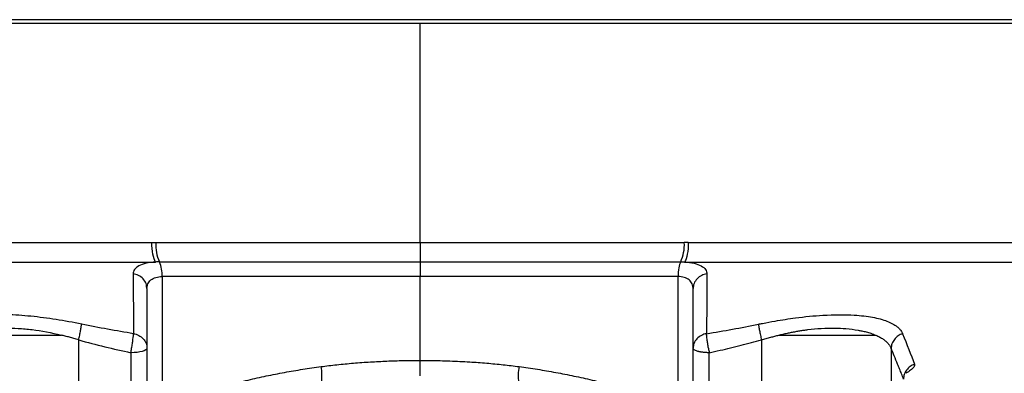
# Model space of a CAD drawing. Header units: millimetres. Extents: x 19 to 819, y 19 to 629.
# Tile 56 of 73: x 604 to 669, y 239 to 262. Entities that reach past the tile are written whole.
import ezdxf

# ---------------------------------------------------------------- set-up
doc = ezdxf.new("R2010")
doc.units = ezdxf.units.MM
doc.header["$LTSCALE"] = 3
doc.layers.add('DIMENSIONS', color=140, linetype='Continuous', lineweight=25)
doc.styles.add('SLDTEXTSTYLE0', font='TXT', dxfattribs={"width": 0.7})
doc.dimstyles.new('SLDDIMSTYLE8', dxfattribs={"dimtxt": 6.474023, "dimasz": 9.906, "dimexe": 0, "dimexo": 0.0625, "dimgap": 1.618506, "dimtad": 0, "dimtih": 1, "dimtoh": 1, "dimlfac": 1.333333, "dimrnd": 1e-09, "dimzin": 12, "dimdsep": 46, "dimtxsty": 'SLDTEXTSTYLE0', "dimsah": 1, "dimcen": 0.09, "dimadec": 0, "dimazin": 3, "dimtfac": 1, "dimtmove": 0, "dimatfit": 0, "dimfxl": 0, "dimfrac": 2, "dimtolj": 1, "dimtzin": 12, "dimarcsym": 0})

# ---------------------------------------------------------------- blocks, each defined once
blk = doc.blocks.new('_D_12')
at = {"layer": 'DIMENSIONS'}
for p, q in [((718.221, 222.763), (718.221, 241.813)), ((655.987, 222.763), (727.746, 222.763)), ((708.602, 191.886), (706.428, 191.886)), ((706.428, 191.886), (706.428, 181.597)), ((727.84, 191.886), (730.014, 191.886)), ((730.014, 191.886), (730.014, 181.597)), ((706.428, 181.597), (708.602, 181.597)), ((730.014, 181.597), (727.84, 181.597)), ((655.987, 163.863), (727.746, 163.863)), ((718.221, 163.863), (718.221, 144.813))]:
    blk.add_line(p, q, dxfattribs=at)
for points in [[(718.221, 222.763), (719.745, 232.669), (716.697, 232.669)], [(718.221, 163.863), (716.697, 153.957), (719.745, 153.957)]]:
    blk.add_solid(points, dxfattribs=at)
at = {"layer": 'DIMENSIONS', "char_height": 6.35, "attachment_point": 1, "style": 'SLDTEXTSTYLE0'}
for s, insert in [('78.5', (708.602, 201.521)), ('3.09', (708.602, 189.783))]:
    blk.add_mtext(s, dxfattribs=dict(at, insert=insert))

msp = doc.modelspace()

# ---------------------------------------------------------------- linework, layer by layer
for p, q in [((689.727723, 262.270471), (570.727723, 262.270471)), ((630.22382, 247.519465), (630.22382, 262.021304)), ((570.725121, 247.519522), (612.485324, 247.519522)), ((612.746996, 247.519465), (630.22382, 247.519465)), ((630.22382, 247.519465), (647.700644, 247.519465)), ((647.962316, 247.519522), (689.722519, 247.519522)), ((612.984794, 246.239496), (630.22382, 246.239496)), ((630.22382, 246.239496), (647.462846, 246.239496)), ((630.223861, 245.279519), (613.163142, 245.279519)), ((613.163142, 245.279519), (613.163142, 237.237171)), ((630.223887, 239.728128), (630.223861, 245.279519)), ((612.162621, 244.485497), (612.132917, 244.641264)), ((612.147505, 244.643748), (612.177667, 244.640517)), ((612.162621, 244.485497), (612.185807, 244.59536)), ((612.162621, 244.485497), (612.162621, 237.528145)), ((648.285019, 244.485497), (648.254075, 244.632122)), ((648.272, 244.633409), (648.298558, 244.635063)), ((648.285019, 237.528145), (648.285019, 244.485497)), ((607.648095, 237.209399), (607.648095, 241.078246)), ((611.100121, 240.236228), (611.100121, 237.208927)), ((649.347519, 237.208927), (649.347519, 240.236228))]:
    msp.add_line(p, q)
at = {"flags": 128}
for points in [[(652.799545, 241.078246), (652.799545, 240.331488), (652.799545, 239.619477), (652.799545, 238.965449), (652.799545, 238.390749), (652.799545, 237.914132), (652.799545, 237.551153), (652.799545, 237.313658), (652.799545, 237.209399)], [(661.377956, 240.519254), (661.377956, 238.946945), (661.377956, 237.422474), (661.377956, 235.975614), (661.377956, 234.634624), (661.377956, 233.425698), (661.377956, 232.372446), (661.377956, 231.495439), (661.377956, 230.811808), (661.377956, 230.334905), (661.377955, 230.074049)]]:
    msp.add_lwpolyline(points, dxfattribs=at)
for centre, radius, start, end in [((615.513945, 247.371445), 2.770905, 176.93783886, 204.11143124), ((644.933695, 247.371445), 2.770905, 335.88856876, 3.06216114), ((611.08793, 245.390534), 2.078179, 356.93783886, 24.11143124), ((620.61596, 238.700835), 3.120773, 352.09854983, 11.3590591), ((639.831676, 238.700834), 3.120769, 168.64094643, 187.90145845)]:
    msp.add_arc(centre, radius, start, end)
for points, knots in [([(630.22382, 262.021304), (626.329614, 262.021304), (622.435512, 262.021304), (614.79678, 262.021304), (611.052339, 262.021304), (603.856831, 262.021304), (600.405942, 262.021304), (593.930169, 262.021304), (590.905445, 262.021304), (585.39826, 262.021304), (582.915935, 262.021304), (578.588969, 262.021304), (576.744435, 262.021304), (573.763967, 262.021304), (572.628106, 262.021304), (571.108668, 262.021304), (570.725129, 262.021304), (570.725121, 262.021304)], [0, 0, 0, 0, 0.125, 0.125, 0.25, 0.25, 0.375, 0.375, 0.5, 0.5, 0.625, 0.625, 0.75, 0.75, 0.875, 0.875, 1, 1, 1, 1]), ([(689.722519, 262.021304), (689.722519, 262.021304), (689.338987, 262.021304), (687.819562, 262.021304), (686.683706, 262.021304), (683.703245, 262.021304), (681.858713, 262.021304), (677.53175, 262.021304), (675.049426, 262.021304), (669.542239, 262.021304), (666.517513, 262.021304), (660.041735, 262.021304), (656.590843, 262.021304), (649.395327, 262.021304), (645.650881, 262.021304), (638.012139, 262.021304), (634.118032, 262.021304), (630.22382, 262.021304)], [0, 0, 0, 0, 0.125, 0.125, 0.25, 0.25, 0.375, 0.375, 0.5, 0.5, 0.625, 0.625, 0.75, 0.75, 0.875, 0.875, 1, 1, 1, 1]), ([(612.72912, 246.235698), (612.65676, 246.348927), (612.594344, 246.532572), (612.508553, 246.984345), (612.485323, 247.251706), (612.485324, 247.519522)], [0, 0, 0, 0, 0.5, 0.5, 1, 1, 1, 1]), ([(630.22382, 247.519465), (630.223823, 247.253159), (630.223824, 246.987295), (630.223824, 246.537155), (630.223822, 246.353627), (630.22382, 246.239496)], [0, 0, 0, 0, 0.5, 0.5, 1, 1, 1, 1]), ([(647.962316, 247.519522), (647.962317, 247.251703), (647.939087, 246.984339), (647.853295, 246.532561), (647.790878, 246.348916), (647.718516, 246.235689)], [0, 0, 0, 0, 0.5, 0.5, 1, 1, 1, 1]), ([(571.542852, 246.235691), (571.542852, 246.235691), (571.789087, 246.235692), (572.767864, 246.235692), (573.500397, 246.235692), (575.433415, 246.235693), (576.633879, 246.235693), (579.472673, 246.235694), (581.110973, 246.235694), (584.78437, 246.235695), (586.819429, 246.235695), (591.235333, 246.235695), (593.616131, 246.235696), (598.663827, 246.235696), (601.330673, 246.235696), (606.88361, 246.235697), (609.769642, 246.235697), (612.72912, 246.235698)], [0, 0, 0, 0, 0.125, 0.125, 0.25, 0.25, 0.375, 0.375, 0.5, 0.5, 0.625, 0.625, 0.75, 0.75, 0.875, 0.875, 1, 1, 1, 1]), ([(612.72912, 246.235699), (612.501741, 246.223473), (612.289271, 246.194065), (611.918144, 246.105705), (611.759175, 246.046686), (611.503386, 245.905762), (611.407369, 245.824116), (611.279856, 245.64551), (611.249089, 245.549963), (611.249648, 245.448354)], [0, 0, 0, 0, 0.25, 0.25, 0.5, 0.5, 0.75, 0.75, 1, 1, 1, 1]), ([(612.984794, 246.239496), (612.941472, 246.239338), (612.855519, 246.239025), (612.771027, 246.236802), (612.72912, 246.235699)], [0, 0, 0, 0, 0.504020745, 1, 1, 1, 1]), ([(630.22382, 246.239496), (630.223829, 246.153897), (630.223837, 246.016251), (630.223851, 245.678646), (630.223856, 245.479248), (630.223861, 245.279519)], [0, 0, 0, 0, 0.5, 0.5, 1, 1, 1, 1]), ([(647.462846, 246.239496), (647.409829, 246.153897), (647.364172, 246.016251), (647.301435, 245.678646), (647.284459, 245.479248), (647.284451, 245.279518)], [0, 0, 0, 0, 0.5, 0.5, 1, 1, 1, 1]), ([(647.718516, 246.23569), (647.94589, 246.223464), (648.158356, 246.194058), (648.529475, 246.105701), (648.688442, 246.046683), (648.944229, 245.905764), (649.040247, 245.82412), (649.167763, 245.64552), (649.198537, 245.549976), (649.197978, 245.448368)], [0, 0, 0, 0, 0.25, 0.25, 0.5, 0.5, 0.75, 0.75, 1, 1, 1, 1]), ([(647.718516, 246.235689), (649.672684, 246.235689), (653.581019, 246.235689), (659.130638, 246.235689), (664.371777, 246.235689), (669.228192, 246.235689), (673.650494, 246.235689), (677.587969, 246.235689), (680.997416, 246.235689), (683.839283, 246.235689), (686.087209, 246.235689), (687.696259, 246.235689), (688.691237, 246.235689), (688.815601, 246.235689), (688.874799, 246.235689)], [0, 0, 0, 0, 0.083974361, 0.167948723, 0.251923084, 0.335897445, 0.419871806, 0.503846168, 0.587820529, 0.67179489, 0.755769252, 0.839743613, 0.923717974, 1, 1, 1, 1]), ([(664.358963, 234.78617), (665.817879, 235.468189), (668.616603, 236.776546), (672.54527, 238.617115), (675.938607, 240.208092), (678.707419, 241.507202), (680.687525, 242.436761), (682.021779, 243.063442), (682.948083, 243.49871), (683.886824, 243.933273), (685.04807, 244.466511), (686.463102, 245.11352), (687.799759, 245.725055), (688.604592, 246.099149), (688.879105, 246.226745)], [0, 0, 0, 0, 0.175350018, 0.336384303, 0.472434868, 0.583500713, 0.669581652, 0.710694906, 0.744372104, 0.780816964, 0.822138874, 0.886059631, 0.961137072, 1, 1, 1, 1]), ([(612.132917, 244.641264), (612.125038, 244.700016), (612.101207, 244.877722), (611.916527, 245.135412), (611.616939, 245.365753), (611.369386, 245.421426), (611.249648, 245.448354)], [0, 0, 0, 0, 0.143967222, 0.435451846, 0.726935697, 1, 1, 1, 1]), ([(612.185807, 244.59536), (612.194811, 244.663792), (612.217224, 244.834136), (612.403303, 245.059059), (612.723702, 245.242916), (613.021008, 245.26768), (613.163142, 245.279519)], [0, 0, 0, 0, 0.189715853, 0.472250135, 0.747697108, 1, 1, 1, 1]), ([(647.284617, 237.237171), (647.284531, 238.577562), (647.284628, 239.917953), (647.284593, 242.598736), (647.28444, 243.939127), (647.284661, 245.279518)], [0, 0, 0, 0, 0.5, 0.5, 1, 1, 1, 1]), ([(648.254075, 244.632122), (648.246252, 244.687882), (648.224165, 244.8453), (648.043568, 245.058824), (647.724107, 245.24298), (647.426664, 245.267699), (647.284451, 245.279518)], [0, 0, 0, 0, 0.160545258, 0.45324109, 0.73858356, 1, 1, 1, 1]), ([(649.197978, 245.448368), (649.083062, 245.433414), (648.963414, 245.399789), (648.737506, 245.290336), (648.631777, 245.214396), (648.458398, 245.031539), (648.391141, 244.925036), (648.30455, 244.704905), (648.285019, 244.591742), (648.285019, 244.485497)], [0, 0, 0, 0, 0.25, 0.25, 0.5, 0.5, 0.75, 0.75, 1, 1, 1, 1]), ([(607.84968, 242.121736), (607.28287, 242.237576), (606.710358, 242.34194), (605.583966, 242.518171), (605.030887, 242.590028), (603.947762, 242.696772), (603.414147, 242.731444), (602.415014, 242.758489), (601.944393, 242.751677), (601.282091, 242.710848), (601.068194, 242.692026), (600.664759, 242.644707), (600.47397, 242.616165), (599.933725, 242.516021), (599.615773, 242.429816), (598.793096, 242.112597), (598.452089, 241.837146), (598.31146, 241.492645)], [0, 0, 0, 0, 0.125, 0.125, 0.25, 0.25, 0.375, 0.375, 0.5, 0.5, 0.5625, 0.5625, 0.625, 0.625, 0.75, 0.75, 1, 1, 1, 1]), ([(652.597905, 242.121721), (652.691789, 242.140693), (653.059945, 242.215091), (653.881365, 242.367394), (655.23347, 242.577007), (657.060666, 242.757857), (658.807387, 242.765092), (660.196167, 242.602725), (660.994558, 242.384988), (661.490086, 242.158288), (661.728953, 242.000684), (661.889994, 241.858722), (662.008633, 241.726894), (662.089982, 241.598892), (662.126895, 241.514012), (662.13619, 241.492638)], [0, 0, 0, 0, 0.020843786, 0.081736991, 0.182044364, 0.32166363, 0.500223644, 0.625275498, 0.750151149, 0.812816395, 0.874956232, 0.900567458, 0.937168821, 0.984178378, 1, 1, 1, 1]), ([(600.080599, 241.39616), (600.407775, 241.535338), (600.797343, 241.646068), (601.477838, 241.766005), (601.72307, 241.798343), (602.235425, 241.844832), (602.502128, 241.8592), (603.057381, 241.868194), (603.34634, 241.862857), (603.946304, 241.829738), (604.256044, 241.802147), (605.196056, 241.685044), (605.842099, 241.56055), (606.501374, 241.39616)], [0, 0, 0, 0, 0.25, 0.25, 0.375, 0.375, 0.5, 0.5, 0.625, 0.625, 0.75, 0.75, 1, 1, 1, 1]), ([(607.648095, 241.078246), (607.668868, 241.18003), (607.690684, 241.288111), (607.733355, 241.502329), (607.754157, 241.608211), (607.791308, 241.800522), (607.807608, 241.886697), (607.833595, 242.027885), (607.843281, 242.08287), (607.84968, 242.121736)], [0, 0, 0, 0, 0.25, 0.25, 0.5, 0.5, 0.75, 0.75, 1, 1, 1, 1]), ([(652.597905, 242.121721), (652.604309, 242.082856), (652.613999, 242.02787), (652.639996, 241.886683), (652.6563, 241.800509), (652.69346, 241.608201), (652.714267, 241.502321), (652.756947, 241.288107), (652.778768, 241.180028), (652.799545, 241.078246)], [0, 0, 0, 0, 0.25, 0.25, 0.5, 0.5, 0.75, 0.75, 1, 1, 1, 1]), ([(653.946267, 241.39616), (654.041643, 241.419466), (654.231415, 241.465836), (654.51462, 241.528926), (654.794558, 241.586945), (655.071059, 241.63949), (655.343922, 241.686625), (655.612973, 241.728206), (656.088268, 241.792365), (656.790696, 241.85516), (657.634601, 241.874466), (658.456824, 241.831381), (659.035339, 241.759141), (659.462858, 241.67558), (659.747399, 241.607723), (660.062896, 241.516342), (660.260592, 241.438221), (660.367034, 241.39616)], [0, 0, 0, 0, 0.037151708, 0.073921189, 0.110328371, 0.146393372, 0.182136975, 0.217581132, 0.252749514, 0.37139117, 0.502534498, 0.614169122, 0.751792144, 0.79770147, 0.854205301, 0.921502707, 1, 1, 1, 1]), ([(600.080606, 241.39616), (600.413882, 241.39616), (600.812091, 241.39616), (601.729033, 241.39616), (602.252228, 241.39616), (603.924982, 241.39616), (605.188835, 241.39616), (606.501373, 241.39616)], [0, 0, 0, 0, 0.25, 0.25, 0.5, 0.5, 1, 1, 1, 1]), ([(607.648095, 241.078246), (607.542322, 241.109813), (607.337844, 241.17084), (607.040696, 241.254505), (606.764226, 241.329455), (606.586677, 241.374512), (606.501373, 241.39616)], [0, 0, 0, 0, 0.277591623, 0.536636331, 0.777372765, 1, 1, 1, 1]), ([(611.149684, 240.530256), (611.165888, 240.630445), (611.181936, 240.733958), (611.211464, 240.934244), (611.224911, 241.030815), (611.258645, 241.290723), (611.271667, 241.420076), (611.27548, 241.493069)], [0, 0, 0, 0, 0.25, 0.25, 0.5, 0.5, 1, 1, 1, 1]), ([(611.27548, 241.493069), (611.388329, 241.475715), (611.505137, 241.440102), (611.724815, 241.328299), (611.827194, 241.252029), (611.994906, 241.070011), (612.059886, 240.964648), (612.143655, 240.74712), (612.162621, 240.635385), (612.162621, 240.530256)], [0, 0, 0, 0, 0.25, 0.25, 0.5, 0.5, 0.75, 0.75, 1, 1, 1, 1]), ([(649.172163, 241.49311), (649.059314, 241.475752), (648.942506, 241.440137), (648.722827, 241.328327), (648.620448, 241.252054), (648.452734, 241.070029), (648.387754, 240.964662), (648.303985, 240.747127), (648.285019, 240.635388), (648.285019, 240.530256)], [0, 0, 0, 0, 0.25, 0.25, 0.5, 0.5, 0.75, 0.75, 1, 1, 1, 1]), ([(649.297956, 240.530256), (649.281751, 240.630454), (649.265702, 240.733977), (649.236173, 240.934281), (649.222725, 241.030859), (649.188992, 241.290781), (649.175973, 241.42013), (649.172163, 241.49311)], [0, 0, 0, 0, 0.25, 0.25, 0.5, 0.5, 1, 1, 1, 1]), ([(649.347519, 240.236228), (649.586024, 240.288763), (650.059356, 240.393022), (650.762142, 240.55735), (651.452577, 240.725952), (652.130709, 240.898608), (652.577797, 241.018688), (652.799545, 241.078246)], [0, 0, 0, 0, 0.206334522, 0.409486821, 0.609471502, 0.806303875, 1, 1, 1, 1]), ([(652.799545, 241.078246), (652.905318, 241.109813), (653.109796, 241.17084), (653.406944, 241.254505), (653.683414, 241.329455), (653.860962, 241.374512), (653.946267, 241.39616)], [0, 0, 0, 0, 0.277591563, 0.53663625, 0.777372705, 1, 1, 1, 1]), ([(653.946267, 241.39616), (655.258805, 241.39616), (656.522658, 241.39616), (658.195412, 241.39616), (658.718607, 241.39616), (659.635549, 241.39616), (660.033758, 241.39616), (660.367034, 241.39616)], [0, 0, 0, 0, 0.5, 0.5, 0.75, 0.75, 1, 1, 1, 1]), ([(660.367034, 241.39616), (660.412919, 241.376041), (660.504195, 241.336021), (660.629634, 241.272342), (660.745821, 241.206456), (660.852182, 241.138186), (660.949114, 241.067688), (661.036764, 240.995035), (661.115349, 240.920329), (661.185052, 240.843668), (661.246125, 240.765172), (661.298573, 240.684906), (661.343309, 240.603156), (661.36643, 240.547166), (661.377956, 240.519254)], [0, 0, 0, 0, 0.0876842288, 0.1744199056, 0.2602218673, 0.3451553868, 0.4292821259, 0.5126601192, 0.5953437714, 0.6773838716, 0.7588276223, 0.8397186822, 0.9200972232, 1, 1, 1, 1]), ([(662.13619, 241.492638), (662.036959, 241.461032), (661.937098, 241.413646), (661.752097, 241.287321), (661.667238, 241.208382), (661.527489, 241.02898), (661.472786, 240.928755), (661.399535, 240.723548), (661.380906, 240.618823), (661.377956, 240.519254)], [0, 0, 0, 0, 0.25, 0.25, 0.5, 0.5, 0.75, 0.75, 1, 1, 1, 1]), ([(612.162621, 240.530256), (612.162621, 240.452277), (612.050674, 240.377486), (611.65217, 240.267207), (611.381906, 240.236228), (611.100121, 240.236228)], [0, 0, 0, 0, 0.5, 0.5, 1, 1, 1, 1]), ([(649.347519, 240.236228), (649.311852, 240.236519), (649.242593, 240.237084), (649.142813, 240.241415), (649.050888, 240.247658), (648.967153, 240.255545), (648.89169, 240.264545), (648.824379, 240.274252), (648.764949, 240.284285), (648.713016, 240.294322), (648.668126, 240.304083), (648.629784, 240.313334), (648.545273, 240.335712), (648.445825, 240.370992), (648.350834, 240.423816), (648.308142, 240.464861), (648.291745, 240.49568), (648.287328, 240.509873), (648.285752, 240.518835), (648.285129, 240.52473), (648.285056, 240.528386), (648.285019, 240.530256)], [0, 0, 0, 0, 0.064137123, 0.124544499, 0.181221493, 0.234167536, 0.283382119, 0.328864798, 0.370615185, 0.408632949, 0.442917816, 0.473469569, 0.500288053, 0.653525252, 0.760028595, 0.883426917, 0.929370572, 0.961605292, 0.976224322, 0.987834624, 1, 1, 1, 1]), ([(662.200338, 238.490516), (662.155876, 238.604753), (662.069791, 238.82593), (661.938764, 239.155479), (661.779737, 239.54984), (661.595551, 239.999749), (661.447293, 240.353713), (661.377956, 240.519254)], [0, 0, 0, 0, 0.178013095, 0.344653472, 0.499925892, 0.766126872, 1, 1, 1, 1]), ([(623.675604, 239.315492), (623.849299, 239.337968), (624.199352, 239.383263), (624.730136, 239.443179), (625.270078, 239.497919), (625.819288, 239.546844), (626.3777, 239.590124), (627.113828, 239.638905), (628.028664, 239.684976), (629.122825, 239.71995), (629.855836, 239.725394), (630.223887, 239.728128)], [0, 0, 0, 0, 0.080337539, 0.161905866, 0.244717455, 0.328784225, 0.414117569, 0.500728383, 0.66578485, 0.832187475, 1, 1, 1, 1]), ([(630.22382, 238.703572), (630.223939, 238.732008), (630.224022, 238.778031), (630.224117, 238.906436), (630.224128, 238.988842), (630.2241, 239.179075), (630.224062, 239.286611), (630.223974, 239.507616), (630.223924, 239.620766), (630.223887, 239.728128)], [0, 0, 0, 0, 0.25, 0.25, 0.5, 0.5, 0.75, 0.75, 1, 1, 1, 1]), ([(630.223888, 239.728129), (630.445145, 239.726968), (630.88647, 239.724653), (631.54653, 239.711532), (632.202836, 239.691344), (632.855388, 239.663379), (633.665218, 239.619129), (634.620859, 239.550335), (635.710678, 239.44864), (636.421862, 239.359418), (636.772011, 239.31549)], [0, 0, 0, 0, 0.100887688, 0.201232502, 0.301060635, 0.400398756, 0.499273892, 0.671330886, 0.838181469, 1, 1, 1, 1]), ([(615.293067, 237.448421), (615.489414, 237.509623), (615.881474, 237.631832), (616.473159, 237.806106), (617.066158, 237.973364), (617.660736, 238.132987), (618.256741, 238.285138), (618.854131, 238.429775), (619.452834, 238.566909), (620.052785, 238.696536), (620.653919, 238.81866), (621.256172, 238.933268), (621.859467, 239.040409), (622.463779, 239.139901), (623.068886, 239.23242), (623.473475, 239.287817), (623.675604, 239.315492)], [0, 0, 0, 0, 0.072699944, 0.145165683, 0.217406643, 0.289432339, 0.361252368, 0.432876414, 0.504314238, 0.575575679, 0.646670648, 0.717609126, 0.788401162, 0.859056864, 0.929586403, 1, 1, 1, 1]), ([(636.772011, 239.31549), (636.975275, 239.287661), (637.381873, 239.231992), (637.989603, 239.139071), (638.595803, 239.03925), (639.200324, 238.931853), (639.803211, 238.81706), (640.404458, 238.694823), (641.004072, 238.565155), (641.602055, 238.428053), (642.198411, 238.28352), (642.793137, 238.131544), (643.386258, 237.972169), (643.977685, 237.805232), (644.567748, 237.631345), (644.958739, 237.50946), (645.154548, 237.44842)], [0, 0, 0, 0, 0.070808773, 0.141641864, 0.212517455, 0.283453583, 0.354468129, 0.42557881, 0.496803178, 0.568158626, 0.6396624, 0.711331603, 0.783183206, 0.855234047, 0.927500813, 1, 1, 1, 1]), ([(662.924609, 239.470785), (662.827515, 239.436919), (662.730464, 239.387587), (662.551775, 239.258451), (662.470399, 239.178657), (662.337318, 238.998537), (662.285779, 238.898437), (662.217917, 238.693877), (662.201517, 238.589657), (662.200338, 238.490516)], [0, 0, 0, 0, 0.25, 0.25, 0.5, 0.5, 0.75, 0.75, 1, 1, 1, 1]), ([(662.924609, 239.470785), (662.927114, 239.46256), (662.931405, 239.448473), (662.932238, 239.425689), (662.92986, 239.398681), (662.921289, 239.367578), (662.896712, 239.312995), (662.854044, 239.25073), (662.771979, 239.165354), (662.63382, 239.045308), (662.465987, 238.941948), (662.352034, 238.871769)], [0, 0, 0, 0, 0.057022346, 0.097668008, 0.145488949, 0.223080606, 0.278031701, 0.446296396, 0.542303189, 0.689239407, 1, 1, 1, 1])]:
    msp.add_open_spline(points, degree=3, knots=knots)
for points in [[(612.485324, 247.519522), (612.572486, 247.519503), (612.65971, 247.519484), (612.746996, 247.519465)], [(647.962316, 247.519522), (647.875153, 247.519522), (647.787929, 247.519465), (647.700644, 247.519465)], [(647.462846, 246.239496), (647.549291, 246.239496), (647.634838, 246.238215), (647.71851, 246.23569)], [(611.249648, 245.448353), (611.257054, 244.117537), (611.265487, 242.796911), (611.27548, 241.493069)], [(647.284661, 245.279518), (641.734134, 245.279639), (636.048034, 245.27964), (630.223861, 245.279519)], [(649.197978, 245.448368), (649.190579, 244.117561), (649.182151, 242.796943), (649.172163, 241.493111)], [(611.27548, 241.493069), (610.13046, 241.680269), (608.988488, 241.888961), (607.84968, 242.121736)], [(649.172163, 241.49311), (650.317163, 241.680291), (651.459116, 241.888963), (652.597905, 242.121721)], [(607.648095, 241.078246), (608.795172, 240.766462), (609.945926, 240.486943), (611.100121, 240.236228)], [(662.136186, 241.492637), (662.425081, 240.784949), (662.689528, 240.107953), (662.924609, 239.470785)], [(611.100121, 240.236228), (611.116114, 240.327301), (611.132967, 240.426941), (611.149684, 240.530256)], [(649.297956, 240.530256), (649.314673, 240.426941), (649.331526, 240.327301), (649.347519, 240.236228)]]:
    msp.add_open_spline(points, degree=3)

# ---------------------------------------------------------------- dimensions: what is measured, and where the dimension line sits
at = {"layer": 'DIMENSIONS'}
dim = msp.add_linear_dim(base=(718.220721, 222.763077), p1=(652.176925, 163.863077), p2=(652.176925, 222.763077), angle=90, dimstyle='SLDDIMSTYLE8', dxfattribs=at)
dim.commit()
dim.dimension.update_dxf_attribs({"geometry": '_D_12', "text_midpoint": (718.220721, 191.88635), "dimtype": 160})

doc.saveas('drawing.dxf')
